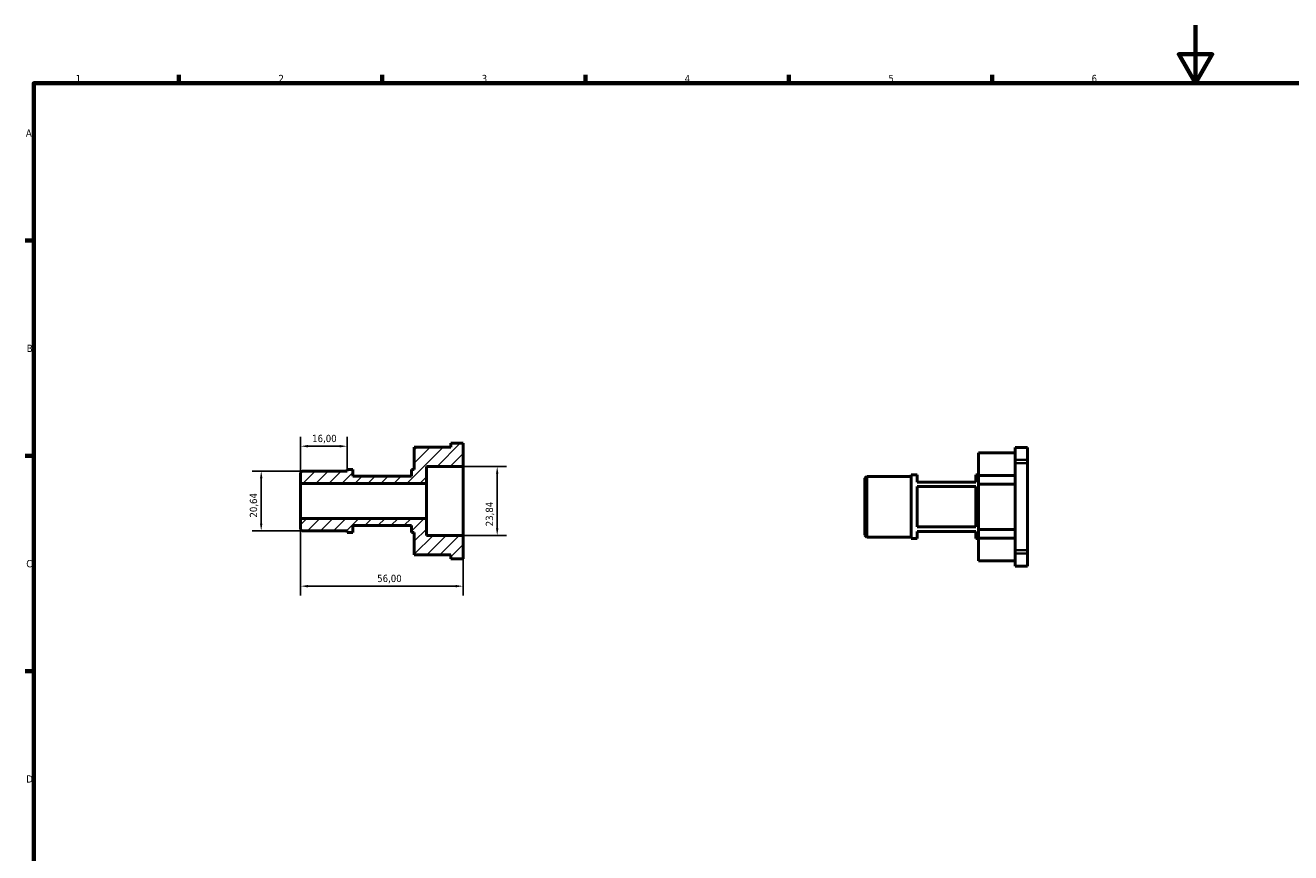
# Model space of a CAD drawing. Header units: millimetres. Extents: x 0 to 907, y 0 to 594.
# Tile 2 of 3: x 17 to 453, y 309 to 594. Entities that reach past the tile are written whole.
import ezdxf

# ---------------------------------------------------------------- set-up
doc = ezdxf.new("R2010")
doc.units = ezdxf.units.MM
for name, color, linetype, lineweight in [('Border (ISO)', 7, 'Continuous', 70), ('Dimension (ISO)', 7, 'Continuous', 25), ('Hatch (ISO)', 7, 'Continuous', 18), ('Visible (ISO)', 7, 'Continuous', 50), ('Visible Narrow (ISO)', 7, 'Continuous', 35)]:
    doc.layers.add(name, color=color, linetype=linetype, lineweight=lineweight)
doc.styles.add('Note Text (ISO)', font='tahoma.ttf')
doc.dimstyles.new('Default (ISO)', dxfattribs={"dimtxt": 2.5, "dimasz": 2.5, "dimexe": 3.175, "dimexo": 0, "dimgap": 0.762, "dimtad": 1, "dimrnd": 1e-08, "dimzin": 0, "dimtxsty": 'Note Text (ISO)', "dimcen": 0.09, "dimdle": 10, "dimclrd": 256, "dimclre": 256, "dimclrt": 232, "dimazin": 0, "dimtfac": 1.40208, "dimtmove": 0, "dimatfit": 3, "dimfxl": 1, "dimtolj": 1, "dimtzin": 0, "dimlwd": -1, "dimlwe": -1, "dimarcsym": 0})

# ---------------------------------------------------------------- blocks, each defined once
blk = doc.blocks.new('Borders Default Border')
at = {"layer": 'Border (ISO)'}
for p, q in [((70.08, 574), (70.08, 576.9)), ((140.17, 574), (140.17, 576.9)), ((210.25, 574), (210.25, 576.9)), ((280.33, 574), (280.33, 576.9)), ((350.42, 574), (350.42, 576.9)), ((20, 519.75), (17.1, 519.75)), ((20, 445.5), (17.1, 445.5)), ((20, 371.25), (17.1, 371.25))]:
    blk.add_line(p, q, dxfattribs=at)
at = {"layer": 'Border (ISO)', "flags": 128}
for points in [[(420.5, 594), (420.5, 574), (414.73, 584), (426.27, 584), (420.5, 574)], [(20, 20), (20, 574), (821, 574), (821, 20), (20, 20)]]:
    blk.add_lwpolyline(points, dxfattribs=at)
at = {"layer": 'Border (ISO)', "color": 232, "true_color": 0xca0064, "char_height": 2.5, "attachment_point": 7, "style": 'Note Text (ISO)'}
for s, insert in [('1', (34.48, 574.4)), ('2', (104.37, 574.4)), ('3', (174.43, 574.35)), ('4', (244.42, 574.4)), ('5', (314.64, 574.35)), ('6', (384.66, 574.35)), ('A', (17.29, 555.62)), ('B', (17.59, 481.37)), ('C', (17.43, 407.08)), ('D', (17.43, 332.88))]:
    blk.add_mtext(s, dxfattribs=dict(at, insert=insert))
blk = doc.blocks.new('*D7')
at = {"layer": 'Defpoints', "color": 0, "transparency": 16777216}
for p in [(128, 448.87), (128, 440.85), (112, 436.02)]:
    blk.add_point(p, dxfattribs=at)
at = {"layer": 'Dimension (ISO)', "transparency": 16777216}
for p, q in [((112, 436.02), (112, 452.05)), ((128, 440.85), (128, 452.05)), ((114.5, 448.87), (125.5, 448.87))]:
    blk.add_line(p, q, dxfattribs=at)
for points in [[(114.5, 449.29), (114.5, 448.45), (112, 448.87)], [(125.5, 449.29), (125.5, 448.45), (128, 448.87)]]:
    blk.add_solid(points, dxfattribs=at)
at = {"layer": 'Dimension (ISO)', "color": 232, "true_color": 0xca0064, "transparency": 16777216, "insert": (115.98, 452.8), "char_height": 2.5, "attachment_point": 1, "style": 'Note Text (ISO)'}
blk.add_mtext('\\A1;16,00', dxfattribs=at)
blk = doc.blocks.new('*D8')
at = {"layer": 'Defpoints', "color": 0, "transparency": 16777216}
for p in [(112.63, 440.32), (98.42, 419.68), (112.63, 419.68)]:
    blk.add_point(p, dxfattribs=at)
at = {"layer": 'Dimension (ISO)', "transparency": 16777216}
for p, q in [((112.63, 440.32), (95.25, 440.32)), ((98.42, 437.82), (98.42, 422.18)), ((112.63, 419.68), (95.25, 419.68))]:
    blk.add_line(p, q, dxfattribs=at)
for points in [[(98.01, 437.82), (98.84, 437.82), (98.42, 440.32)], [(98.01, 422.18), (98.84, 422.18), (98.42, 419.68)]]:
    blk.add_solid(points, dxfattribs=at)
at = {"layer": 'Dimension (ISO)', "color": 232, "true_color": 0xca0064, "transparency": 16777216, "insert": (94.49, 424.26), "char_height": 2.5, "attachment_point": 1, "rotation": 90, "style": 'Note Text (ISO)'}
blk.add_mtext('\\A1;20,64', dxfattribs=at)
blk = doc.blocks.new('*D9')
at = {"layer": 'Defpoints', "color": 0, "transparency": 16777216}
for p in [(112, 423.98), (168, 418.08), (168, 400.61)]:
    blk.add_point(p, dxfattribs=at)
at = {"layer": 'Dimension (ISO)', "transparency": 16777216}
for p, q in [((112, 423.98), (112, 397.43)), ((168, 418.08), (168, 397.43)), ((114.5, 400.61), (165.5, 400.61))]:
    blk.add_line(p, q, dxfattribs=at)
for points in [[(114.5, 401.03), (114.5, 400.19), (112, 400.61)], [(165.5, 401.03), (165.5, 400.19), (168, 400.61)]]:
    blk.add_solid(points, dxfattribs=at)
at = {"layer": 'Dimension (ISO)', "color": 232, "true_color": 0xca0064, "transparency": 16777216, "insert": (138.4, 404.54), "char_height": 2.5, "attachment_point": 1, "style": 'Note Text (ISO)'}
blk.add_mtext('\\A1;56,00', dxfattribs=at)
blk = doc.blocks.new('*D10')
at = {"layer": 'Defpoints', "color": 0, "transparency": 16777216}
for p in [(168, 441.92), (168, 418.08), (179.77, 418.08)]:
    blk.add_point(p, dxfattribs=at)
at = {"layer": 'Dimension (ISO)', "transparency": 16777216}
for p, q in [((168, 441.92), (182.95, 441.92)), ((179.77, 439.42), (179.77, 420.58)), ((168, 418.08), (182.95, 418.08))]:
    blk.add_line(p, q, dxfattribs=at)
for points in [[(179.36, 439.42), (180.19, 439.42), (179.77, 441.92)], [(179.36, 420.58), (180.19, 420.58), (179.77, 418.08)]]:
    blk.add_solid(points, dxfattribs=at)
at = {"layer": 'Dimension (ISO)', "color": 232, "true_color": 0xca0064, "transparency": 16777216, "insert": (175.83, 421.26), "char_height": 2.5, "attachment_point": 1, "rotation": 90, "style": 'Note Text (ISO)'}
blk.add_mtext('\\A1;23,84', dxfattribs=at)

msp = doc.modelspace()

# ---------------------------------------------------------------- hatches: boundary and pattern name
at = {"layer": 'Hatch (ISO)'}
h = msp.add_hatch(dxfattribs=at)
h.set_pattern_fill('ANSI31', color=256, scale=25.4, style=0)
h.set_pattern_definition([(45, (0, 0), (-2.245064, 2.245064), [])])
edge = h.paths.add_edge_path()
edge.add_line((155.4, 418.078), (155.4, 423.979))
edge.add_line((155.4, 423.979), (112, 423.979))
edge.add_line((112, 423.979), (112, 420.319))
edge.add_spline(control_points=[(112, 420.319), (112.304, 420.009), (112.629, 419.68)], knot_values=[0, 0, 0, 0.0896294, 0.0896294, 0.0896294], weights=[1, 1.0004943, 1], degree=2, periodic=0)
edge.add_line((112.629, 419.68), (128, 419.68))
edge.add_line((128, 419.68), (128, 419.148))
edge.add_line((128, 419.148), (130, 419.148))
edge.add_line((130, 419.148), (130, 421.5))
edge.add_line((130, 421.5), (150.2, 421.5))
edge.add_line((150.2, 421.5), (150.2, 419.148))
edge.add_line((150.2, 419.148), (151.2, 419.148))
edge.add_line((151.2, 419.148), (151.2, 411.444))
edge.add_line((151.2, 411.444), (163.8, 411.444))
edge.add_line((163.8, 411.444), (163.8, 410.082))
edge.add_line((163.8, 410.082), (168, 410.082))
edge.add_line((168, 410.082), (168, 418.078))
edge.add_line((168, 418.078), (155.4, 418.078))
edge = h.paths.add_edge_path()
edge.add_line((155.4, 436.021), (155.4, 441.922))
edge.add_line((155.4, 441.922), (168, 441.922))
edge.add_line((168, 441.922), (168, 449.918))
edge.add_line((168, 449.918), (163.8, 449.918))
edge.add_line((163.8, 449.918), (163.8, 448.556))
edge.add_line((163.8, 448.556), (151.2, 448.556))
edge.add_line((151.2, 448.556), (151.2, 440.852))
edge.add_line((151.2, 440.852), (150.2, 440.852))
edge.add_line((150.2, 440.852), (150.2, 438.5))
edge.add_line((150.2, 438.5), (130, 438.5))
edge.add_line((130, 438.5), (130, 440.852))
edge.add_line((130, 440.852), (128, 440.852))
edge.add_line((128, 440.852), (128, 440.32))
edge.add_line((128, 440.32), (112.629, 440.32))
edge.add_spline(control_points=[(112.629, 440.32), (112.304, 439.991), (112, 439.681)], knot_values=[0, 0, 0, 0.0896294, 0.0896294, 0.0896294], weights=[1, 1.0004943, 1], degree=2, periodic=0)
edge.add_line((112, 439.681), (112, 436.021))
edge.add_line((112, 436.021), (155.4, 436.021))

# ---------------------------------------------------------------- linework, layer by layer
at = {"layer": 'Visible (ISO)'}
for p, q in [((168, 449.918), (163.8, 449.918)), ((163.8, 449.918), (163.8, 448.556)), ((168, 441.922), (168, 449.918)), ((163.8, 448.556), (151.2, 448.556)), ((151.2, 448.556), (151.2, 440.852)), ((345.731, 438.802), (345.731, 446.602)), ((345.731, 446.602), (358.331, 446.602)), ((358.331, 444.182), (358.331, 448.466)), ((362.531, 448.466), (358.331, 448.466)), ((362.531, 448.466), (362.531, 444.182)), ((130, 440.852), (128, 440.852)), ((128, 440.852), (128, 440.32)), ((130, 438.5), (130, 440.852)), ((151.2, 440.852), (150.2, 440.852)), ((150.2, 440.852), (150.2, 438.5)), ((155.4, 436.021), (155.4, 441.922)), ((155.4, 441.922), (168, 441.922)), ((168, 418.078), (168, 441.922)), ((358.331, 444.182), (358.331, 443.016)), ((358.331, 412.988), (358.331, 443.016)), ((362.531, 443.016), (362.531, 444.182)), ((362.531, 412.988), (362.531, 443.016)), ((112, 439.681), (112, 436.021)), ((128, 440.32), (112.629, 440.32)), ((150.2, 438.5), (130, 438.5)), ((306.531, 437.851), (307.16, 438.48)), ((306.531, 418.153), (306.531, 437.851)), ((307.16, 438.48), (307.16, 417.525)), ((307.16, 438.48), (322.531, 438.48)), ((322.531, 417.001), (322.531, 439.003)), ((322.531, 439.003), (324.531, 439.003)), ((324.531, 439.003), (324.531, 436.502)), ((344.731, 436.502), (324.531, 436.502)), ((344.731, 439.003), (345.731, 439.003)), ((344.731, 436.502), (344.731, 439.003)), ((345.731, 438.802), (345.731, 435.802)), ((358.331, 438.802), (345.731, 438.802)), ((112, 436.021), (155.4, 436.021)), ((112, 423.979), (112, 436.021)), ((155.4, 423.979), (155.4, 436.021)), ((324.531, 434.986), (324.531, 421.018)), ((324.531, 434.986), (344.731, 434.986)), ((344.731, 421.018), (344.731, 434.986)), ((345.731, 420.202), (345.731, 435.802)), ((345.731, 435.802), (358.331, 435.802)), ((155.4, 423.979), (112, 423.979)), ((112, 423.979), (112, 420.319)), ((155.4, 418.078), (155.4, 423.979)), ((112.629, 419.68), (128, 419.68)), ((128, 419.68), (128, 419.148)), ((128, 419.148), (130, 419.148)), ((130, 419.148), (130, 421.5)), ((130, 421.5), (150.2, 421.5)), ((150.2, 421.5), (150.2, 419.148)), ((150.2, 419.148), (151.2, 419.148)), ((151.2, 419.148), (151.2, 411.444)), ((344.731, 421.018), (324.531, 421.018)), ((324.531, 419.502), (324.531, 417.001)), ((324.531, 419.502), (344.731, 419.502)), ((344.731, 417.001), (344.731, 419.502)), ((345.731, 420.202), (345.731, 417.202)), ((358.331, 420.202), (345.731, 420.202)), ((168, 418.078), (155.4, 418.078)), ((168, 410.082), (168, 418.078)), ((306.531, 418.153), (307.16, 417.525)), ((307.16, 417.525), (322.531, 417.525)), ((322.531, 417.001), (324.531, 417.001)), ((344.731, 417.001), (345.731, 417.001)), ((345.731, 409.402), (345.731, 417.202)), ((345.731, 417.202), (358.331, 417.202)), ((151.2, 411.444), (163.8, 411.444)), ((163.8, 411.444), (163.8, 410.082)), ((163.8, 410.082), (168, 410.082)), ((358.331, 412.988), (358.331, 411.822)), ((358.331, 407.538), (358.331, 411.822)), ((362.531, 411.822), (362.531, 412.988)), ((362.531, 411.822), (362.531, 407.538)), ((358.331, 409.402), (345.731, 409.402)), ((362.531, 407.538), (358.331, 407.538))]:
    msp.add_line(p, q, dxfattribs=at)
for points in [[(112.629, 440.32), (112.304, 439.991), (112, 439.681)], [(112, 420.319), (112.304, 420.009), (112.629, 419.68)]]:
    msp.add_rational_spline(points, [1, 1.00049429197, 1], degree=2, dxfattribs=at)
at = {"layer": 'Visible Narrow (ISO)'}
for p, q in [((362.321, 444.182), (358.541, 444.182)), ((358.541, 443.016), (362.321, 443.016)), ((362.321, 412.988), (358.541, 412.988)), ((358.541, 411.822), (362.321, 411.822))]:
    msp.add_line(p, q, dxfattribs=at)

# ---------------------------------------------------------------- block references
msp.add_blockref('Borders Default Border', (0, 0))

# ---------------------------------------------------------------- dimensions: what is measured, and where the dimension line sits
at = {"layer": 'Dimension (ISO)'}
for base, p1, p2, angle, picture, middle in [((128, 448.871), (112, 436.021), (128, 440.852), 180, '*D7', (120, 448.871)), ((179.772, 418.078), (168, 441.922), (168, 418.078), 90, '*D10', (179.772, 425.396)), ((98.424, 419.68), (112.629, 440.32), (112.629, 419.68), 90, '*D8', (98.424, 428.398)), ((168, 400.609), (112, 423.979), (168, 418.078), 180, '*D9', (142.5, 400.609))]:
    dim = msp.add_linear_dim(base=base, p1=p1, p2=p2, angle=angle, dimstyle='Default (ISO)', override={"dimdec": 2, "dimtp": 0, "dimtm": 0, "dimtdec": 2, "dimtofl": 0, "dimatfit": 1}, dxfattribs=at)
    dim.commit()
    dim.dimension.update_dxf_attribs({"geometry": picture, "text_midpoint": middle, "dimtype": 160})

doc.saveas('drawing.dxf')
